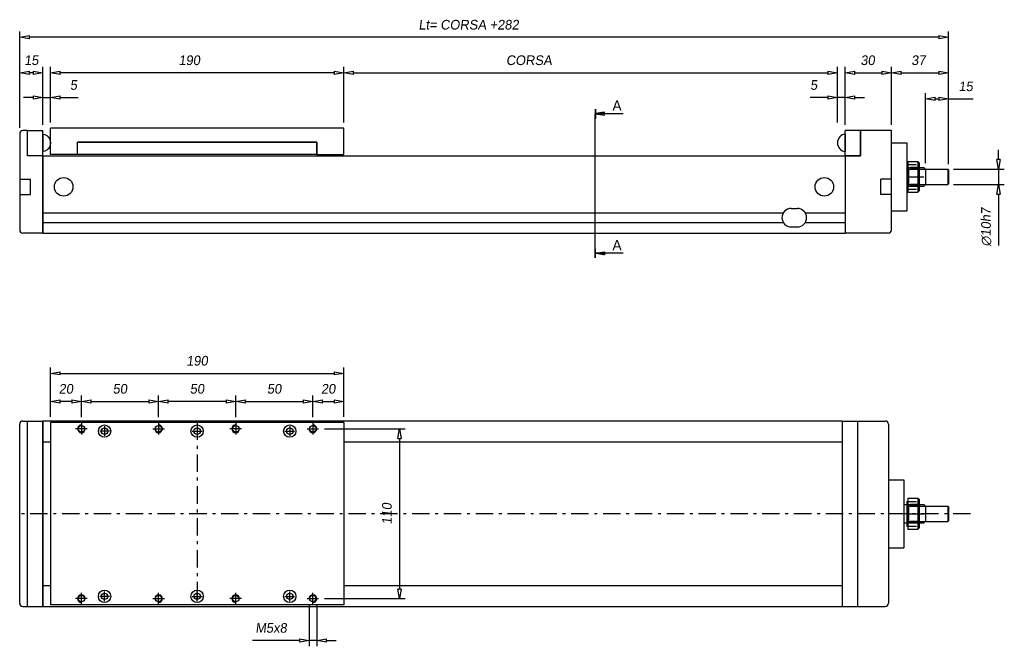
# Model space of a CAD drawing. Extents: x -108 to 1016, y 388 to 794.
# Tile 2 of 2: x 378 to 1016, y 388 to 794. Entities that reach past the tile are written whole.
import ezdxf

# ---------------------------------------------------------------- set-up
doc = ezdxf.new("R2010")
doc.units = 0
doc.header["$LTSCALE"] = 1.875
doc.header["$MEASUREMENT"] = 0
doc.linetypes.add('PL2', pattern=[11, 6, -2, 1, -2])
doc.linetypes.add('TR2', pattern=[5, 3, -2])
doc.layers.get('0').update_dxf_attribs({"linetype": 'CONTINUOUS'})
doc.layers.get('DEFPOINTS').update_dxf_attribs({"linetype": 'CONTINUOUS'})
for name, color, linetype in [('ASSI', 241, 'PL2'), ('MAGENTA', 6, 'CONTINUOUS'), ('QUOTE', 60, 'CONTINUOUS'), ('RIEMPIE', 5, 'CONTINUOUS'), ('TESTI', 2, 'CONTINUOUS'), ('TRATTEGGI', 1, 'TR2'), ('VERDE', 3, 'CONTINUOUS')]:
    doc.layers.add(name, color=color, linetype=linetype)
doc.styles.add('25TXT', font='txt', dxfattribs={"oblique": 7, "height": 6.25})

# ---------------------------------------------------------------- blocks, each defined once
blk = doc.blocks.new('_CLOSED')
at = {"color": 0, "linetype": 'ByBlock'}
for p, q in [((-1, 0.17), (0, 0)), ((-1, 0.17), (-1, -0.17)), ((0, 0), (-1, -0.17))]:
    blk.add_line(p, q, dxfattribs=at)

msp = doc.modelspace()

# ---------------------------------------------------------------- linework, layer by layer
at = {"color": 0, "linetype": 'ByBlock'}
for p, q in [((377.61, 724.1), (377.61, 786.46)), ((979.61, 700.6), (979.61, 786.46)), ((377.61, 782.71), (383.86, 783.76)), ((383.86, 781.67), (377.61, 782.71)), ((383.86, 781.67), (383.86, 783.76)), ((973.36, 782.71), (383.86, 782.71)), ((973.36, 783.76), (979.61, 782.71)), ((973.36, 783.76), (973.36, 781.67)), ((979.61, 782.71), (973.36, 781.67)), ((377.61, 724.1), (377.61, 763.45)), ((377.61, 759.7), (383.86, 760.74)), ((383.86, 758.65), (377.61, 759.7)), ((383.86, 758.65), (383.86, 760.74)), ((386.36, 759.7), (383.86, 759.7)), ((386.36, 760.74), (392.61, 759.7)), ((386.36, 760.74), (386.36, 758.65)), ((392.61, 759.7), (386.36, 758.65)), ((392.61, 726.1), (392.61, 763.45)), ((397.61, 727.6), (397.61, 763.45)), ((397.61, 759.7), (403.86, 760.74)), ((403.86, 758.65), (397.61, 759.7)), ((403.86, 758.65), (403.86, 760.74)), ((581.36, 759.7), (403.86, 759.7)), ((581.36, 760.74), (587.61, 759.7)), ((581.36, 760.74), (581.36, 758.65)), ((587.61, 759.7), (581.36, 758.65)), ((587.61, 727.6), (587.61, 763.45)), ((587.61, 727.6), (587.61, 763.45)), ((587.61, 759.7), (593.86, 760.74)), ((593.86, 758.65), (587.61, 759.7)), ((593.86, 758.65), (593.86, 760.74)), ((593.86, 759.7), (901.36, 759.7)), ((901.36, 760.74), (907.61, 759.7)), ((901.36, 760.74), (901.36, 758.65)), ((907.61, 759.7), (901.36, 758.65)), ((907.61, 731.35), (907.61, 763.45)), ((912.61, 726.1), (912.61, 763.45)), ((912.61, 759.7), (918.86, 760.74)), ((918.86, 758.65), (912.61, 759.7)), ((918.86, 758.65), (918.86, 760.74)), ((918.86, 759.7), (936.36, 759.7)), ((936.36, 760.74), (942.61, 759.7)), ((936.36, 760.74), (936.36, 758.65)), ((942.61, 759.7), (936.36, 758.65)), ((942.61, 726.1), (942.61, 763.45)), ((942.61, 726.1), (942.61, 763.45)), ((942.61, 759.7), (948.86, 760.74)), ((948.86, 758.65), (942.61, 759.7)), ((948.86, 758.65), (948.86, 760.74)), ((948.86, 759.7), (973.36, 759.7)), ((973.36, 760.74), (979.61, 759.7)), ((973.36, 760.74), (973.36, 758.65)), ((979.61, 759.7), (973.36, 758.65)), ((979.61, 700.6), (979.61, 763.45)), ((392.61, 726.1), (392.61, 747.43)), ((397.61, 727.6), (397.61, 747.43)), ((907.61, 727.6), (907.61, 747.43)), ((912.61, 726.1), (912.61, 747.43)), ((386.36, 743.68), (380.11, 743.68)), ((386.36, 744.73), (392.61, 743.68)), ((386.36, 744.73), (386.36, 742.64)), ((392.61, 743.68), (386.36, 742.64)), ((392.61, 743.68), (397.61, 743.68)), ((397.61, 743.68), (403.86, 744.73)), ((403.86, 742.64), (397.61, 743.68)), ((403.86, 742.64), (403.86, 744.73)), ((403.86, 743.68), (415.41, 743.68)), ((901.36, 743.68), (889.8, 743.68)), ((901.36, 744.73), (907.61, 743.68)), ((901.36, 744.73), (901.36, 742.64)), ((907.61, 743.68), (901.36, 742.64)), ((912.61, 743.68), (907.61, 743.68)), ((912.61, 743.68), (918.86, 744.73)), ((918.86, 742.64), (912.61, 743.68)), ((918.86, 742.64), (918.86, 744.73)), ((918.86, 743.68), (925.11, 743.68)), ((964.61, 701.1), (964.61, 746.55)), ((964.61, 742.8), (970.86, 743.84)), ((970.86, 741.76), (964.61, 742.8)), ((970.86, 741.76), (970.86, 743.84)), ((970.86, 742.8), (973.36, 742.8)), ((973.36, 743.84), (979.61, 742.8)), ((973.36, 743.84), (973.36, 741.76)), ((979.61, 742.8), (973.36, 741.76)), ((979.61, 700.6), (979.61, 746.55)), ((979.61, 742.8), (995.46, 742.8)), ((1011.97, 703.6), (1011.97, 709.85)), ((1011.97, 697.35), (1010.93, 703.6)), ((1013.01, 703.6), (1010.93, 703.6)), ((1013.01, 703.6), (1011.97, 697.35)), ((982.86, 697.35), (1015.72, 697.35)), ((1011.97, 697.35), (1011.97, 687.35)), ((982.86, 687.35), (1015.72, 687.35)), ((1010.93, 681.1), (1011.97, 687.35)), ((1011.97, 687.35), (1013.01, 681.1)), ((1010.93, 681.1), (1013.01, 681.1)), ((1011.97, 681.1), (1011.97, 647.8)), ((397.61, 536.91), (397.61, 568.81)), ((587.61, 536.91), (587.61, 568.81)), ((403.86, 565.06), (581.36, 565.06)), ((397.61, 540.66), (397.61, 550.64)), ((417.61, 536.66), (417.61, 550.64)), ((417.61, 540.41), (417.61, 550.64)), ((467.61, 536.66), (467.61, 550.64)), ((467.61, 536.66), (467.61, 550.64)), ((517.61, 536.66), (517.61, 550.64)), ((517.61, 536.66), (517.61, 550.64)), ((567.61, 540.41), (567.61, 550.64)), ((567.61, 536.66), (567.61, 550.64)), ((587.61, 540.66), (587.61, 550.64)), ((411.36, 546.89), (403.86, 546.89)), ((423.86, 546.89), (461.36, 546.89)), ((511.36, 546.89), (473.86, 546.89)), ((523.86, 546.89), (561.36, 546.89)), ((573.86, 546.89), (581.36, 546.89)), ((575.11, 529.16), (627.51, 529.16)), ((623.76, 522.91), (623.76, 425.41)), ((565.11, 415.41), (565.11, 388.31)), ((570.11, 415.41), (570.11, 388.31)), ((575.11, 419.16), (627.51, 419.16)), ((558.86, 392.06), (528.55, 392.06)), ((570.11, 392.06), (565.11, 392.06)), ((576.36, 392.06), (582.61, 392.06))]:
    msp.add_line(p, q, dxfattribs=at)
at = {"color": 0}
for p, q in [((756.63, 733.89), (754.83, 733.89)), ((756.63, 733.99), (755.43, 733.99)), ((756.63, 734.09), (756.03, 734.09)), ((756.63, 733.19), (750.63, 733.19)), ((756.63, 733.29), (751.23, 733.29)), ((756.63, 733.39), (751.83, 733.39)), ((756.63, 733.49), (752.43, 733.49)), ((756.63, 733.59), (753.03, 733.59)), ((756.63, 733.69), (753.63, 733.69)), ((756.63, 733.79), (754.23, 733.79)), ((587.61, 723.85), (397.61, 723.85)), ((397.61, 706.85), (397.61, 723.85)), ((587.61, 706.85), (587.61, 723.85)), ((392.61, 719.9), (392.61, 708.8)), ((570.11, 714.85), (415.11, 714.85)), ((415.11, 706.85), (415.11, 714.85)), ((570.11, 706.85), (570.11, 714.85)), ((912.61, 719.9), (912.61, 708.8)), ((942.61, 714.35), (952.61, 714.35)), ((952.61, 714.35), (952.61, 670.35)), ((392.61, 705.85), (912.61, 705.85)), ((392.61, 705.85), (392.61, 655.85)), ((415.11, 706.85), (397.61, 706.85)), ((570.11, 706.85), (415.11, 706.85)), ((570.11, 706.85), (587.61, 706.85)), ((912.61, 705.85), (912.61, 655.85)), ((953.11, 702.35), (953.11, 682.35)), ((953.11, 702.35), (959.61, 702.35)), ((959.61, 702.35), (959.61, 682.35)), ((959.61, 702.35), (960.61, 701.35)), ((952.61, 700.35), (952.61, 684.35)), ((952.61, 700.35), (953.11, 700.35)), ((953.61, 697.35), (952.61, 698.35)), ((952.61, 698.35), (963.61, 698.35)), ((953.61, 698.35), (953.61, 686.35)), ((953.61, 697.35), (964.61, 697.35)), ((960.61, 701.35), (960.61, 683.35)), ((964.61, 697.35), (963.61, 698.35)), ((964.61, 697.35), (964.61, 687.35)), ((964.61, 697.35), (979.11, 697.35)), ((979.11, 697.35), (979.11, 687.35)), ((979.11, 697.35), (979.61, 696.85)), ((979.61, 696.85), (979.61, 687.85)), ((953.61, 687.35), (952.61, 686.35)), ((952.61, 686.35), (963.61, 686.35)), ((952.61, 684.35), (953.11, 684.35)), ((953.61, 687.35), (964.61, 687.35)), ((960.61, 683.35), (959.61, 682.35)), ((964.61, 687.35), (963.61, 686.35)), ((964.61, 687.35), (979.11, 687.35)), ((979.61, 687.85), (979.11, 687.35)), ((953.11, 682.35), (959.61, 682.35)), ((877.61, 671.85), (881.61, 671.85)), ((942.61, 670.35), (952.61, 670.35)), ((392.61, 669.03), (872.52, 669.03)), ((886.7, 669.03), (912.61, 669.03)), ((392.61, 662.75), (872.47, 662.75)), ((877.61, 659.85), (881.61, 659.85)), ((886.74, 662.75), (912.61, 662.75)), ((392.61, 655.85), (912.61, 655.85)), ((756.63, 642.8), (750.63, 642.8)), ((756.63, 642.7), (751.23, 642.7)), ((756.63, 642.6), (751.83, 642.6)), ((756.63, 642.5), (752.43, 642.5)), ((756.63, 642.4), (753.03, 642.4)), ((756.63, 642.3), (753.63, 642.3)), ((756.63, 642.2), (754.23, 642.2)), ((756.63, 642.1), (754.83, 642.1)), ((756.63, 642), (755.43, 642)), ((756.63, 641.9), (756.03, 641.9)), ((910.61, 534.16), (392.61, 534.16)), ((392.61, 534.16), (392.61, 414.16)), ((397.61, 533.16), (397.61, 415.16)), ((587.61, 533.16), (397.61, 533.16)), ((587.61, 533.16), (587.61, 415.16)), ((910.61, 534.16), (910.61, 414.16)), ((397.61, 520.56), (392.61, 520.56)), ((910.61, 520.56), (587.61, 520.56)), ((940.61, 496.16), (950.61, 496.16)), ((950.61, 496.16), (950.61, 452.16)), ((950.61, 480.16), (963.61, 480.16)), ((952.61, 482.16), (952.61, 466.16)), ((952.61, 482.16), (953.11, 482.16)), ((953.61, 479.16), (952.61, 480.16)), ((953.11, 484.16), (953.11, 464.16)), ((953.11, 484.16), (959.61, 484.16)), ((953.61, 480.16), (953.61, 468.16)), ((953.61, 479.16), (964.61, 479.16)), ((959.61, 484.16), (959.61, 464.16)), ((959.61, 484.16), (960.61, 483.16)), ((960.61, 483.16), (960.61, 465.16)), ((964.61, 479.16), (963.61, 480.16)), ((964.61, 479.16), (979.11, 479.16)), ((964.61, 479.16), (964.61, 469.16)), ((979.11, 479.16), (979.61, 478.66)), ((979.11, 479.16), (979.11, 469.16)), ((979.61, 478.66), (979.61, 469.66)), ((950.61, 468.16), (963.61, 468.16)), ((953.61, 469.16), (952.61, 468.16)), ((952.61, 466.16), (953.11, 466.16)), ((953.61, 469.16), (964.61, 469.16)), ((964.61, 469.16), (963.61, 468.16)), ((964.61, 469.16), (979.11, 469.16)), ((979.61, 469.66), (979.11, 469.16)), ((953.11, 464.16), (959.61, 464.16)), ((960.61, 465.16), (959.61, 464.16)), ((940.61, 452.16), (950.61, 452.16)), ((392.61, 427.76), (397.61, 427.76)), ((587.61, 427.76), (910.61, 427.76)), ((587.61, 415.16), (397.61, 415.16)), ((392.61, 414.16), (910.61, 414.16))]:
    msp.add_line(p, q, dxfattribs=at)
for centre, radius in [((406.11, 685.85), 6), ((899.11, 685.85), 6), ((417.61, 529.16), 2.1), ((432.61, 527.66), 4), ((432.61, 527.66), 2.1), ((467.61, 529.16), 2.1), ((492.61, 527.66), 4), ((492.61, 527.66), 2.1), ((517.61, 529.16), 2.1), ((552.61, 527.66), 4), ((552.61, 527.66), 2.1), ((567.61, 529.16), 2.1), ((417.61, 419.16), 2.1), ((432.61, 420.66), 4), ((432.61, 420.66), 2.1), ((467.61, 419.16), 2.1), ((492.61, 420.66), 4), ((492.61, 420.66), 2.1), ((517.61, 419.16), 2.1), ((552.61, 420.66), 4), ((552.61, 420.66), 2.1), ((567.61, 419.16), 2.1)]:
    msp.add_circle(centre, radius, dxfattribs=at)
for centre, start, end in [((877.61, 665.85), 90, 270), ((881.61, 665.85), 270, 90)]:
    msp.add_arc(centre, 6, start, end, dxfattribs=at)
at = {"color": 0, "extrusion": (0, 0, -1)}
msp.add_ellipse((392.61, 714.35), major_axis=(0, 5.55), ratio=0.900901, start_param=0, end_param=3.141593, dxfattribs=at)
at = {"color": 0}
msp.add_ellipse((912.61, 714.35), major_axis=(0, -5.55), ratio=0.900901, start_param=3.141593, end_param=6.283185, dxfattribs=at)
at = {"layer": 'ASSI', "color": 0}
for p, q in [((952.61, 692.35), (963.52, 692.35)), ((417.61, 532.91), (417.61, 525.41)), ((432.61, 530.81), (432.61, 524.51)), ((467.61, 532.91), (467.61, 525.41)), ((492.61, 533.16), (492.61, 415.16)), ((492.61, 530.81), (492.61, 524.51)), ((517.61, 532.91), (517.61, 525.41)), ((552.61, 530.81), (552.61, 524.51)), ((567.61, 532.91), (567.61, 525.41)), ((421.36, 529.16), (413.86, 529.16)), ((435.76, 527.66), (429.46, 527.66)), ((463.86, 529.16), (471.36, 529.16)), ((489.46, 527.66), (495.76, 527.66)), ((521.36, 529.16), (513.86, 529.16)), ((549.46, 527.66), (555.76, 527.66)), ((563.86, 529.16), (571.36, 529.16)), ((993.79, 474.16), (377.61, 474.16)), ((952.61, 474.16), (963.52, 474.16)), ((417.61, 415.41), (417.61, 422.91)), ((432.61, 417.51), (432.61, 423.81)), ((467.61, 415.41), (467.61, 422.91)), ((492.61, 417.51), (492.61, 423.81)), ((517.61, 415.41), (517.61, 422.91)), ((552.61, 417.51), (552.61, 423.81)), ((567.61, 415.41), (567.61, 422.91)), ((421.36, 419.16), (413.86, 419.16)), ((435.76, 420.66), (429.46, 420.66)), ((463.86, 419.16), (471.36, 419.16)), ((489.46, 420.66), (495.76, 420.66)), ((521.36, 419.16), (513.86, 419.16)), ((549.46, 420.66), (555.76, 420.66)), ((563.86, 419.16), (571.36, 419.16))]:
    msp.add_line(p, q, dxfattribs=at)
at = {"layer": 'DEFPOINTS', "color": 0, "linetype": 'ByBlock'}
for p in [(377.61, 782.71), (377.61, 759.7), (397.61, 759.7), (907.61, 759.7), (942.61, 759.7), (979.61, 759.7), (397.61, 743.68), (907.61, 743.68), (979.61, 742.8), (907.61, 727.6), (392.61, 722.35), (392.61, 722.35), (397.61, 723.85), (397.61, 723.85), (587.61, 723.85), (587.61, 723.85), (907.61, 723.85), (912.61, 722.35), (912.61, 722.35), (942.61, 722.35), (942.61, 722.35), (377.61, 720.35), (377.61, 720.35), (964.61, 697.35), (979.11, 697.35), (979.61, 696.85), (979.61, 696.85), (979.61, 696.85), (979.11, 687.35), (1011.97, 687.35), (587.61, 565.06), (397.61, 546.89), (467.61, 546.89), (467.61, 546.89), (567.61, 546.89), (587.61, 546.89), (397.61, 536.91), (417.61, 536.66), (567.61, 536.66), (587.61, 536.91), (397.61, 533.16), (417.61, 532.91), (467.61, 532.91), (467.61, 532.91), (517.61, 532.91), (517.61, 532.91), (567.61, 532.91), (587.61, 533.16), (571.36, 529.16), (565.11, 419.16), (570.11, 419.16), (571.36, 419.16), (623.76, 419.16), (565.11, 392.06)]:
    msp.add_point(p, dxfattribs=at)
at = {"layer": 'MAGENTA', "color": 0}
for p, q in [((942.61, 722.35), (922.61, 722.35)), ((922.61, 722.35), (922.61, 705.85)), ((942.61, 657.85), (942.61, 722.35)), ((912.61, 705.85), (912.61, 655.85)), ((922.61, 705.85), (912.61, 705.85)), ((935.61, 680.85), (935.61, 690.85)), ((942.61, 690.85), (935.61, 690.85)), ((942.61, 680.85), (935.61, 680.85)), ((940.61, 655.85), (912.61, 655.85)), ((910.61, 534.16), (910.61, 414.16)), ((910.61, 534.16), (938.61, 534.16)), ((920.61, 534.16), (920.61, 414.16)), ((940.61, 532.16), (940.61, 416.16)), ((910.61, 414.16), (938.61, 414.16))]:
    msp.add_line(p, q, dxfattribs=at)
for centre, start, end in [((940.61, 657.85), 270, 360), ((938.61, 532.16), 0, 90), ((938.61, 416.16), 270, 0)]:
    msp.add_arc(centre, 2, start, end, dxfattribs=at)
at = {"layer": 'QUOTE', "color": 0}
for p, q in [((415.11, 714.85), (570.11, 714.85)), ((415.11, 706.85), (415.11, 714.85)), ((570.11, 714.85), (570.11, 706.85))]:
    msp.add_line(p, q, dxfattribs=at)
at = {"layer": 'RIEMPIE', "color": 0}
msp.add_line((750.6, 642.8), (750.6, 733.19), dxfattribs=at)
at = {"layer": 'TESTI', "color": 0}
for p, q in [((750.53, 736.19), (750.53, 730.19)), ((750.57, 736.19), (750.57, 730.19)), ((750.63, 736.19), (750.63, 730.19)), ((756.63, 734.19), (750.63, 733.19)), ((750.68, 736.19), (750.68, 730.19)), ((756.63, 732.19), (756.63, 734.19)), ((756.63, 733.19), (750.63, 733.19)), ((750.63, 733.19), (756.63, 732.19)), ((768.63, 733.19), (756.63, 733.19)), ((382.61, 705.85), (382.61, 722.35)), ((382.61, 722.35), (392.61, 722.35)), ((392.61, 705.85), (392.61, 722.35)), ((912.61, 705.85), (912.61, 722.35)), ((922.61, 722.35), (912.61, 722.35)), ((922.61, 705.85), (922.61, 722.35)), ((392.61, 705.85), (382.61, 705.85)), ((912.61, 705.85), (922.61, 705.85)), ((750.53, 639.8), (750.53, 645.8)), ((750.57, 639.8), (750.57, 645.8)), ((750.63, 639.8), (750.63, 645.8)), ((750.68, 639.8), (750.68, 645.8)), ((750.63, 642.8), (756.63, 643.8)), ((756.63, 642.8), (750.63, 642.8)), ((756.63, 641.8), (750.63, 642.8)), ((756.63, 643.8), (756.63, 641.8)), ((768.63, 642.8), (756.63, 642.8))]:
    msp.add_line(p, q, dxfattribs=at)
at = {"layer": 'TRATTEGGI', "color": 0}
for p, q in [((960.61, 698.35), (952.61, 698.35)), ((960.61, 697.35), (952.61, 697.35)), ((953.11, 700.35), (960.61, 700.35)), ((960.61, 687.35), (952.61, 687.35)), ((960.61, 686.35), (952.61, 686.35)), ((953.11, 684.35), (960.61, 684.35)), ((940.61, 504.16), (940.61, 444.16)), ((960.61, 480.16), (952.61, 480.16)), ((960.61, 479.16), (952.61, 479.16)), ((953.11, 482.16), (960.61, 482.16)), ((960.61, 469.16), (952.61, 469.16)), ((960.61, 468.16), (952.61, 468.16)), ((953.11, 466.16), (960.61, 466.16))]:
    msp.add_line(p, q, dxfattribs=at)
at = {"layer": 'TRATTEGGI', "color": 0, "linetype": 'Continuous'}
for centre, start, end in [((417.61, 529.16), 90, 0), ((467.61, 529.16), 180, 90), ((517.61, 529.16), 90, 0), ((567.61, 529.16), 180, 90), ((417.61, 419.16), 360, 270), ((467.61, 419.16), 270, 180), ((517.61, 419.16), 360, 270), ((567.61, 419.16), 270, 180)]:
    msp.add_arc(centre, 2.5, start, end, dxfattribs=at)
at = {"layer": 'VERDE', "color": 0}
for p, q in [((382.61, 722.35), (379.61, 722.35)), ((382.61, 705.85), (382.61, 722.35)), ((377.61, 720.35), (377.61, 657.85)), ((392.61, 705.85), (382.61, 705.85)), ((392.61, 655.85), (392.61, 705.85)), ((377.61, 690.85), (384.61, 690.85)), ((384.61, 680.85), (384.61, 690.85)), ((377.61, 680.85), (384.61, 680.85)), ((392.61, 655.85), (379.61, 655.85)), ((377.61, 416.16), (377.61, 532.16)), ((379.61, 534.16), (392.61, 534.16)), ((382.61, 414.16), (382.61, 534.16)), ((392.61, 414.16), (392.61, 534.16)), ((379.61, 414.16), (392.61, 414.16))]:
    msp.add_line(p, q, dxfattribs=at)
for centre, start, end in [((379.61, 720.35), 90, 180), ((379.61, 657.85), 180, 270), ((379.61, 532.16), 90, 180), ((379.61, 416.16), 180, 270)]:
    msp.add_arc(centre, 2, start, end, dxfattribs=at)

# ---------------------------------------------------------------- block references
at = {"color": 0, "linetype": 'ByBlock', "xscale": 6.25, "yscale": 6.25, "zscale": 6.25}
for p, rotation in [((397.61, 565.06), 180), ((397.61, 546.89), 180), ((417.61, 546.89), 180), ((467.61, 546.89), 180), ((517.61, 546.89), 180), ((567.61, 546.89), 180), ((623.76, 529.16), 90), ((623.76, 419.16), 270), ((570.11, 392.06), 180)]:
    msp.add_blockref('_CLOSED', p, dxfattribs=dict(at, rotation=rotation))
for p in [(587.61, 565.06), (417.61, 546.89), (467.61, 546.89), (517.61, 546.89), (567.61, 546.89), (587.61, 546.89), (565.11, 392.06)]:
    msp.add_blockref('_CLOSED', p, dxfattribs=at)

# ---------------------------------------------------------------- texts
at = {"color": 0, "linetype": 'ByBlock', "char_height": 6.25, "attachment_point": 5, "style": '25TXT'}
for s, insert in [('\\A1;190', (492.61, 573.18)), ('\\A1;20', (407.61, 555.01)), ('\\A1;50', (442.61, 555.01)), ('\\A1;50', (492.61, 555.01)), ('\\A1;50', (542.61, 555.01)), ('\\A1;20', (577.61, 555.01)), ('\\A1;M5x8', (540.58, 400.18))]:
    msp.add_mtext(s, dxfattribs=dict(at, insert=insert))
at = {"color": 0, "linetype": 'ByBlock', "insert": (615.63, 474.16), "char_height": 6.25, "attachment_point": 5, "rotation": 90, "style": '25TXT'}
msp.add_mtext('\\A1;110', dxfattribs=at)
at = {"layer": 'QUOTE', "color": 0, "style": '25TXT', "oblique": 7}
for s, p in [('Lt= CORSA +282', (636.1, 787.71)), ('15', (380.56, 764.7)), ('190', (480.61, 764.7)), ('CORSA', (692.83, 764.7)), ('30', (922.54, 764.7)), ('37', (955.45, 764.7)), ('5', (410.23, 748.68)), ('5', (889.92, 748.68)), ('15', (986.11, 747.8))]:
    msp.add_text(s, height=6.25, dxfattribs=at).set_placement(p)
at = {"layer": 'QUOTE', "color": 0}
for p in [(761.73, 735.15), (761.73, 644.76)]:
    msp.add_text('A', height=6.68, dxfattribs=at).set_placement(p)
at = {"layer": 'QUOTE', "color": 0, "style": '25TXT', "oblique": 7}
msp.add_text('∅10h7', height=6.25, rotation=90, dxfattribs=at).set_placement((1006.97, 647.28))

doc.saveas('drawing.dxf')
